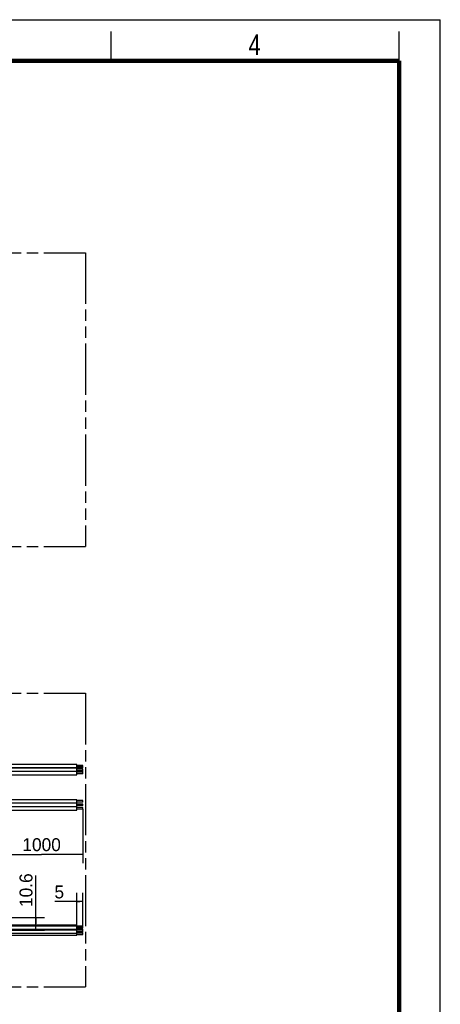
# Model space of a CAD drawing. Header units: millimetres. Extents: x 0 to 210, y 0 to 297.
# Tile 11 of 11: x 138 to 210, y 129 to 297. Entities that reach past the tile are written whole.
import ezdxf
from ezdxf.enums import TextEntityAlignment as Align

# ---------------------------------------------------------------- set-up
doc = ezdxf.new("R2010")
doc.units = ezdxf.units.MM
doc.header["$LTSCALE"] = 19.36
doc.linetypes.add('PHANTOM', pattern=[0.8, 0.45, -0.05, 0.1, -0.05, 0.1, -0.05])
doc.layers.get('0').update_dxf_attribs({"linetype": 'CONTINUOUS'})
doc.layers.add('DEFAULT_3', color=7, linetype='PHANTOM')
doc.layers.add('Z_DIM_2D', color=7, linetype='CONTINUOUS')
doc.styles.add('TEXTSTYLE_2', font='txt', dxfattribs={"width": 0.75})
doc.styles.add('TEXTSTYLE_3', font='tridonic-metric-print-light.otf')
doc.dimstyles.new('DIMSTYLE_3', dxfattribs={"dimtxt": 2.2, "dimasz": 3.5, "dimexe": 1.5, "dimexo": 0, "dimgap": 0.55, "dimtad": 1, "dimlfac": 5, "dimdsep": 46, "dimtxsty": 'TEXTSTYLE_3', "dimblk": '_FILLED', "dimblk1": '_FILLED', "dimblk2": '_FILLED', "dimcen": 0.09, "dimclrt": 5, "dimadec": 4, "dimazin": 2, "dimtp": 0.1, "dimtm": 0.1, "dimtfac": 1, "dimtofl": 0, "dimtmove": 0, "dimatfit": 3, "dimldrblk": '_FILLED', "dimfxl": 0, "dimtolj": 1, "dimarcsym": 0})
doc.dimstyles.new('DIMSTYLE_4', dxfattribs={"dimtxt": 2.2, "dimasz": 3.5, "dimexe": 1.5, "dimexo": 0, "dimgap": 0.55, "dimtad": 1, "dimlfac": 5, "dimdsep": 46, "dimtxsty": 'TEXTSTYLE_3', "dimblk": '_FILLED', "dimblk1": '_FILLED', "dimblk2": '_FILLED', "dimcen": 0.09, "dimclrt": 5, "dimadec": 4, "dimazin": 2, "dimtp": 0.2, "dimtm": 0.2, "dimtfac": 1, "dimtofl": 0, "dimtmove": 0, "dimatfit": 3, "dimldrblk": '_FILLED', "dimfxl": 0, "dimtolj": 1, "dimarcsym": 0})
doc.dimstyles.new('DIMSTYLE_8', dxfattribs={"dimtxt": 2.2, "dimasz": 3.5, "dimexe": 1.5, "dimexo": 0, "dimgap": 0.55, "dimtad": 1, "dimdec": 1, "dimlfac": 5, "dimdsep": 46, "dimtxsty": 'TEXTSTYLE_3', "dimblk": '_FILLED', "dimblk1": '_FILLED', "dimblk2": '_FILLED', "dimcen": 0.09, "dimclrt": 5, "dimadec": 4, "dimazin": 2, "dimtp": 0.3, "dimtm": 0.3, "dimtfac": 1, "dimtdec": 1, "dimtofl": 0, "dimtmove": 0, "dimatfit": 3, "dimldrblk": '_FILLED', "dimfxl": 0, "dimtolj": 1, "dimarcsym": 0})

# ---------------------------------------------------------------- blocks, each defined once
blk = doc.blocks.new('*D8')
at = {"layer": 'Z_DIM_2D', "color": 2, "linetype": 'Continuous', "transparency": 16777216}
for p, q in [((148.16, 142.59), (148.16, 148.34)), ((149.16, 142.51), (149.16, 148.34)), ((148.66, 146.84), (144.4, 146.84)), ((148.16, 146.84), (148.66, 146.84)), ((149.16, 146.84), (148.66, 146.84))]:
    blk.add_line(p, q, dxfattribs=at)
at = {"layer": 'Z_DIM_2D', "color": 5, "linetype": 'Continuous', "transparency": 16777216, "style": 'TEXTSTYLE_3'}
blk.add_text('5', height=2.2, dxfattribs=at).set_placement((145.98, 147.39), align=Align.RIGHT)
blk = doc.blocks.new('_FILLED')
at = {"color": 0, "linetype": 'ByBlock'}
blk.add_solid([(0, 0), (-1, 0.125), (-1, -0.125)], dxfattribs=at)
blk = doc.blocks.new('_NONE')
blk = doc.blocks.new('*D9')
at = {"layer": 'Z_DIM_2D', "color": 2, "linetype": 'Continuous', "transparency": 16777216}
for p, q in [((141.15, 143.06), (141.15, 151.27)), ((136.86, 144.12), (142.65, 144.12)), ((141.15, 144.12), (141.15, 143.06)), ((141.15, 142), (141.15, 143.06)), ((135.42, 142), (142.65, 142))]:
    blk.add_line(p, q, dxfattribs=at)
at = {"layer": 'Z_DIM_2D', "color": 5, "linetype": 'Continuous', "transparency": 16777216, "style": 'TEXTSTYLE_3'}
blk.add_text('10.6', height=2.2, rotation=90, dxfattribs=at).set_placement((140.6, 145.93))
blk = doc.blocks.new('*D14')
at = {"layer": 'Z_DIM_2D', "color": 2, "linetype": 'Continuous', "transparency": 16777216}
for p, q in [((149.16, 162.58), (149.16, 153.39)), ((135.16, 160.27), (135.16, 153.39)), ((135.16, 154.89), (142.16, 154.89)), ((149.16, 154.89), (142.16, 154.89))]:
    blk.add_line(p, q, dxfattribs=at)
at = {"layer": 'Z_DIM_2D', "color": 5, "linetype": 'Continuous', "transparency": 16777216, "style": 'TEXTSTYLE_3'}
blk.add_text('1000', height=2.2, dxfattribs=at).set_placement((142.16, 155.44), align=Align.CENTER)

msp = doc.modelspace()

# ---------------------------------------------------------------- linework, layer by layer
at = {"color": 2, "linetype": 'Continuous'}
for p, q in [((0, 297), (210, 297)), ((210, 0), (210, 297)), ((154, 290), (154, 295)), ((203, 290), (203, 295))]:
    msp.add_line(p, q, dxfattribs=at)
at = {"color": 7, "linetype": 'Continuous'}
for p, q in [((148.164435, 170.174813), (135.464435, 170.174813)), ((135.464435, 169.614813), (148.164435, 169.614813)), ((148.164435, 169.594813), (135.464435, 169.594813)), ((148.164435, 169.034813), (148.164435, 170.174813)), ((149.164435, 170.024813), (148.164435, 170.024813)), ((149.164435, 169.764813), (148.164435, 169.764813)), ((149.164435, 169.610813), (148.164435, 169.610813)), ((149.164435, 169.444813), (148.164435, 169.444813)), ((149.164435, 169.610813), (149.164435, 170.024813)), ((149.164435, 169.184813), (149.164435, 169.444813)), ((135.464435, 169.034813), (148.164435, 169.034813)), ((148.164435, 169.014813), (135.464435, 169.014813)), ((135.464435, 168.454813), (148.164435, 168.454813)), ((149.164435, 169.184813), (148.164435, 169.184813)), ((149.164435, 169.116813), (148.164435, 169.116813)), ((148.164435, 168.454813), (148.164435, 169.014813)), ((149.164435, 168.864813), (148.164435, 168.864813)), ((149.164435, 168.604813), (148.164435, 168.604813)), ((149.164435, 168.87997), (149.164435, 169.116813)), ((149.164435, 168.604813), (149.164435, 168.864813)), ((148.164435, 164.194813), (135.464435, 164.194813)), ((135.464435, 163.634813), (148.164435, 163.634813)), ((148.164435, 163.594813), (135.464435, 163.594813)), ((135.464435, 163.034813), (148.164435, 163.034813)), ((148.164435, 162.994813), (135.464435, 162.994813)), ((148.164435, 163.634813), (148.164435, 164.194813)), ((149.164435, 164.044813), (148.164435, 164.044813)), ((149.164435, 163.784813), (148.164435, 163.784813)), ((148.164435, 163.034813), (148.164435, 163.594813)), ((149.164435, 163.444813), (148.164435, 163.444813)), ((149.164435, 163.184813), (148.164435, 163.184813)), ((148.164435, 162.434813), (148.164435, 162.994813)), ((149.164435, 162.844813), (148.164435, 162.844813)), ((149.164435, 163.784813), (149.164435, 164.044813)), ((149.164435, 163.184813), (149.164435, 163.444813)), ((149.164435, 162.584813), (149.164435, 162.844813)), ((135.464435, 162.434813), (148.164435, 162.434813)), ((149.164435, 162.584813), (148.164435, 162.584813)), ((135.464435, 142.878017), (148.164435, 142.878017)), ((135.464435, 142.796017), (148.164435, 142.796017)), ((135.464435, 142.728017), (149.164435, 142.728017)), ((148.164435, 142.805952), (148.164435, 142.878006)), ((148.164435, 142.7424), (148.164435, 142.796006)), ((148.164435, 142.056242), (148.164435, 142.728006)), ((148.164435, 142.646017), (149.164435, 142.646017)), ((148.164435, 142.578017), (149.164435, 142.578017)), ((149.164435, 142.658634), (149.164435, 142.728007)), ((149.164435, 142.590048), (149.164435, 142.646007)), ((149.164435, 142.318027), (149.164435, 142.578007)), ((135.464435, 142.168017), (148.164435, 142.168017)), ((135.464435, 142.048017), (148.164435, 142.048017)), ((135.464435, 141.488017), (148.164435, 141.488017)), ((135.464435, 141.118017), (148.164435, 141.118017)), ((148.164435, 142.318017), (149.164435, 142.318017)), ((148.164435, 142.128017), (149.164435, 142.128017)), ((148.164435, 141.118028), (148.164435, 142.048006)), ((148.164435, 141.898017), (149.164435, 141.898017)), ((148.164435, 141.638017), (149.164435, 141.638017)), ((148.164435, 141.528017), (149.164435, 141.528017)), ((148.164435, 141.268017), (149.164435, 141.268017)), ((149.164435, 141.911131), (149.164435, 142.128007)), ((149.164435, 141.638027), (149.164435, 141.898007)), ((149.164435, 141.268027), (149.164435, 141.528007))]:
    msp.add_line(p, q, dxfattribs=at)
at = {"color": 7, "linetype": 'Continuous', "const_width": 0.7}
for points in [[(7, 290), (203, 290)], [(203, 7), (203, 290)]]:
    msp.add_lwpolyline(points, dxfattribs=at)
at = {"layer": 'DEFAULT_3', "color": 7, "linetype": 'PHANTOM'}
for p, q in [((49.609248, 257.330336), (149.609248, 257.330336)), ((149.609248, 257.330336), (149.609248, 207.330336)), ((49.609248, 207.330336), (149.609248, 207.330336)), ((49.609248, 182.330336), (149.609248, 182.330336)), ((149.609248, 182.330336), (149.609248, 132.330336)), ((49.609248, 132.330336), (149.609248, 132.330336))]:
    msp.add_line(p, q, dxfattribs=at)

# ---------------------------------------------------------------- texts
at = {"color": 5, "linetype": 'Continuous', "style": 'TEXTSTYLE_2', "width": 0.785714}
msp.add_text('4', height=3.5, dxfattribs=at).set_placement((177.383142, 290.991055))

# ---------------------------------------------------------------- dimensions: what is measured, and where the dimension line sits
at = {"layer": 'Z_DIM_2D', "color": 2, "linetype": 'Continuous'}
dim = msp.add_linear_dim(base=(149.164435, 154.890576), p1=(135.164435, 160.274813), p2=(149.164435, 162.584813), dimstyle='DIMSTYLE_8', override={"dimblk1": 'NONE', "dimblk2": 'NONE', "dimsah": 1}, dxfattribs=at)
dim.commit()
dim.dimension.update_dxf_attribs({"geometry": '*D14', "text_midpoint": (142.139319, 154.890576), "dimtype": 160})
for base, p1, p2, angle, dimstyle, picture, middle in [((141.151168, 141.998017), (136.864435, 144.118017), (135.424435, 141.998017), 270, 'DIMSTYLE_4', '*D9', (141.151168, 148.589749)), ((148.164435, 146.842632), (149.164435, 142.513017), (148.164435, 142.588017), 180, 'DIMSTYLE_3', '*D8', (145.177178, 146.842632))]:
    dim = msp.add_linear_dim(base=base, p1=p1, p2=p2, angle=angle, dimstyle=dimstyle, override={"dimblk1": 'NONE', "dimblk2": 'NONE', "dimsah": 1}, dxfattribs=at)
    dim.commit()
    dim.dimension.update_dxf_attribs({"geometry": picture, "text_midpoint": middle, "dimtype": 160})

doc.saveas('drawing.dxf')
